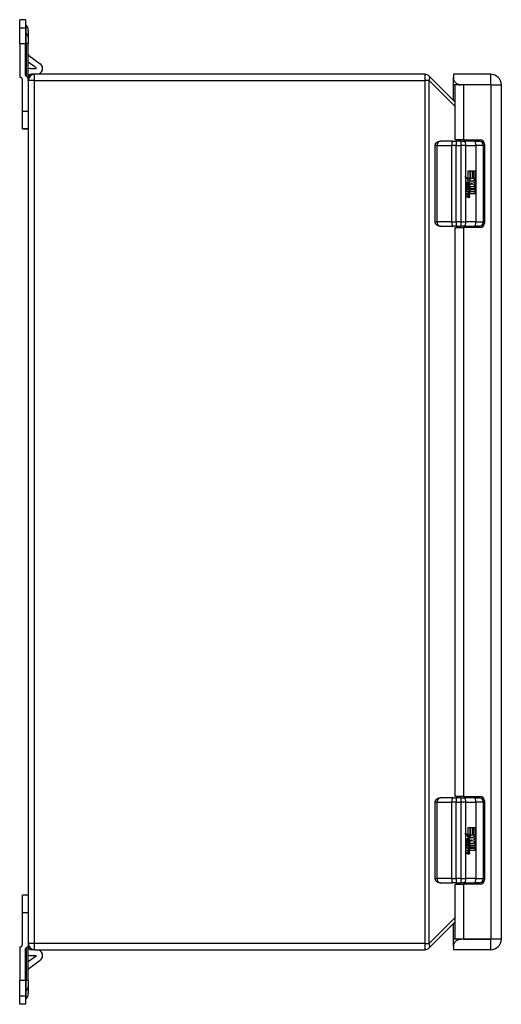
# Model space of a CAD drawing. Header units: inches. Extents: x 5.6 to 93.2, y 7 to 55.8.
# Tile 3 of 11: x 23.8 to 30.4, y 24.7 to 38.2. Entities that reach past the tile are written whole.
import ezdxf

# ---------------------------------------------------------------- set-up
doc = ezdxf.new("R2010")
doc.units = ezdxf.units.IN
doc.header["$MEASUREMENT"] = 0
doc.layers.add('Visible Edges(ANSI)', color=7, linetype='Continuous', lineweight=25)
doc.layers.add('Visible Tangent Edges(ANSI)', color=7, linetype='Continuous', lineweight=25)

msp = doc.modelspace()

# ---------------------------------------------------------------- linework, layer by layer
at = {"layer": 'Visible Edges(ANSI)'}
for p, q in [((23.882, 38.155), (23.803, 38.155)), ((23.803, 38.038), (23.803, 38.155)), ((23.882, 38.155), (23.882, 38.038)), ((23.892, 38.079), (23.885, 38.086)), ((23.803, 37.83), (23.803, 38.038)), ((23.882, 38.038), (23.882, 37.83)), ((23.921, 38.009), (23.921, 37.909)), ((23.803, 37.83), (23.803, 37.368)), ((23.882, 37.407), (23.882, 37.83)), ((23.921, 37.909), (23.921, 37.83)), ((23.921, 37.368), (23.921, 37.83)), ((23.929, 37.666), (24.086, 37.549)), ((24.029, 37.493), (23.921, 37.574)), ((23.952, 37.486), (24.027, 37.486)), ((24.005, 37.407), (23.96, 37.407)), ((29.358, 37.407), (24.005, 37.407)), ((29.751, 37.407), (29.751, 37.363)), ((30.261, 37.407), (29.751, 37.407)), ((23.842, 36.895), (23.842, 37.329)), ((23.921, 37.323), (23.921, 37.368)), ((23.921, 37.323), (23.921, 25.491)), ((29.771, 37.029), (29.417, 37.382)), ((29.751, 37.363), (29.751, 37.346)), ((29.751, 37.261), (29.751, 37.346)), ((29.751, 37.049), (29.751, 37.261)), ((29.887, 37.261), (29.771, 37.261)), ((29.771, 37.261), (29.771, 36.509)), ((30.261, 37.261), (29.853, 37.261)), ((30.261, 37.261), (29.887, 37.261)), ((30.261, 37.261), (30.261, 37.261)), ((30.407, 25.553), (30.407, 37.261)), ((23.842, 36.659), (23.842, 36.895)), ((23.842, 36.659), (23.842, 36.659)), ((23.921, 36.659), (23.842, 36.659)), ((23.842, 36.659), (23.921, 36.659)), ((29.744, 36.49), (29.574, 36.49)), ((29.744, 36.49), (29.789, 36.49)), ((29.887, 36.509), (29.771, 36.509)), ((29.852, 36.49), (29.789, 36.49)), ((29.825, 36.49), (29.825, 36.509)), ((29.852, 36.49), (29.9, 36.49)), ((29.887, 36.509), (30.117, 36.509)), ((30.039, 36.49), (29.9, 36.49)), ((29.95, 36.49), (29.95, 36.509)), ((30.039, 36.49), (30.104, 36.49)), ((30.177, 36.449), (30.177, 35.366)), ((29.499, 35.383), (29.499, 36.431)), ((30.163, 35.383), (30.163, 36.431)), ((29.953, 36.082), (29.985, 36.082)), ((29.953, 35.98), (29.953, 36.082)), ((29.978, 35.978), (29.978, 36.082)), ((29.985, 36.082), (29.985, 35.978)), ((29.989, 36.082), (30.021, 36.082)), ((29.989, 35.978), (29.989, 36.082)), ((30.014, 35.978), (30.014, 36.082)), ((30.021, 36.082), (30.021, 35.978)), ((30.025, 35.978), (30.025, 36.082)), ((30.025, 36.082), (30.056, 36.082)), ((30.05, 35.978), (30.05, 36.082)), ((30.056, 36.082), (30.056, 35.941)), ((29.946, 35.98), (29.914, 35.998)), ((29.92, 35.998), (29.953, 35.98)), ((29.951, 35.96), (29.92, 35.992)), ((29.941, 35.914), (29.934, 35.914)), ((29.937, 35.958), (29.951, 35.96)), ((29.981, 35.925), (29.937, 35.958)), ((29.943, 35.875), (29.943, 35.914)), ((29.953, 35.98), (29.946, 35.98)), ((29.952, 35.912), (29.946, 35.912)), ((29.946, 35.912), (29.946, 35.887)), ((29.978, 35.962), (29.949, 35.978)), ((29.956, 35.978), (29.949, 35.978)), ((29.952, 35.912), (29.952, 35.887)), ((29.956, 35.978), (29.985, 35.962)), ((29.985, 35.978), (29.956, 35.978)), ((29.968, 35.96), (29.978, 35.962)), ((29.996, 35.939), (29.968, 35.96)), ((29.975, 35.96), (29.968, 35.96)), ((29.969, 35.917), (29.981, 35.925)), ((29.985, 35.962), (29.975, 35.96)), ((29.975, 35.96), (30.003, 35.939)), ((30.007, 35.908), (29.977, 35.886)), ((29.985, 35.962), (29.978, 35.962)), ((29.978, 35.892), (30, 35.908)), ((30.021, 35.978), (29.989, 35.978)), ((30.003, 35.939), (29.996, 35.939)), ((30.007, 35.908), (30, 35.908)), ((30.003, 35.939), (30.056, 35.978)), ((30.055, 35.869), (30.007, 35.908)), ((30.024, 35.923), (30.05, 35.941)), ((30.05, 35.908), (30.024, 35.923)), ((30.031, 35.923), (30.024, 35.923)), ((30.056, 35.978), (30.025, 35.978)), ((30.056, 35.941), (30.031, 35.923)), ((30.031, 35.923), (30.056, 35.908)), ((30.05, 35.941), (30.05, 35.974)), ((30.056, 35.941), (30.05, 35.941)), ((30.05, 35.874), (30.05, 35.908)), ((30.056, 35.908), (30.05, 35.908)), ((30.056, 35.908), (30.056, 35.838)), ((29.92, 35.877), (29.948, 35.851)), ((29.92, 35.86), (29.92, 35.877)), ((29.941, 35.851), (29.92, 35.87)), ((29.939, 35.845), (29.92, 35.86)), ((29.92, 35.835), (29.939, 35.843)), ((29.92, 35.818), (29.92, 35.835)), ((29.92, 35.821), (29.941, 35.832)), ((29.948, 35.832), (29.92, 35.818)), ((29.92, 35.811), (29.974, 35.801)), ((29.92, 35.797), (29.92, 35.811)), ((29.967, 35.801), (29.92, 35.809)), ((29.942, 35.793), (29.92, 35.797)), ((29.92, 35.775), (29.954, 35.769)), ((29.92, 35.761), (29.92, 35.775)), ((29.947, 35.769), (29.92, 35.774)), ((29.932, 35.882), (29.923, 35.882)), ((29.939, 35.843), (29.939, 35.845)), ((29.948, 35.851), (29.941, 35.851)), ((29.948, 35.832), (29.941, 35.832)), ((29.952, 35.887), (29.946, 35.887)), ((29.948, 35.851), (29.974, 35.865)), ((29.974, 35.807), (29.948, 35.832)), ((29.949, 35.84), (29.967, 35.848)), ((29.949, 35.838), (29.949, 35.84)), ((29.956, 35.84), (29.949, 35.84)), ((29.967, 35.824), (29.949, 35.838)), ((29.956, 35.838), (29.949, 35.838)), ((29.956, 35.769), (29.949, 35.769)), ((29.957, 35.886), (29.95, 35.886)), ((29.974, 35.848), (29.956, 35.84)), ((29.956, 35.84), (29.956, 35.838)), ((29.956, 35.838), (29.974, 35.824)), ((29.958, 35.787), (29.958, 35.79)), ((29.964, 35.79), (29.958, 35.79)), ((29.964, 35.787), (29.958, 35.787)), ((29.959, 35.838), (29.977, 35.846)), ((30.056, 35.838), (29.959, 35.838)), ((29.964, 35.79), (29.964, 35.787)), ((29.974, 35.789), (29.964, 35.79)), ((29.966, 35.833), (30.056, 35.833)), ((29.977, 35.826), (29.966, 35.833)), ((29.967, 35.848), (29.967, 35.862)), ((29.974, 35.848), (29.967, 35.848)), ((29.967, 35.813), (29.967, 35.824)), ((29.974, 35.824), (29.967, 35.824)), ((29.974, 35.801), (29.967, 35.801)), ((29.967, 35.789), (29.967, 35.801)), ((29.975, 35.889), (29.968, 35.889)), ((29.977, 35.785), (29.971, 35.785)), ((29.971, 35.785), (29.977, 35.785)), ((29.974, 35.865), (29.974, 35.848)), ((29.974, 35.824), (29.974, 35.807)), ((29.974, 35.801), (29.974, 35.789)), ((29.977, 35.869), (30.055, 35.869)), ((29.977, 35.846), (29.977, 35.869)), ((29.977, 35.802), (29.977, 35.826)), ((30.056, 35.802), (29.977, 35.802)), ((29.977, 35.798), (30.056, 35.798)), ((29.977, 35.785), (29.977, 35.798)), ((30.056, 35.767), (29.978, 35.767)), ((30.05, 35.838), (30.05, 35.869)), ((30.05, 35.802), (30.05, 35.833)), ((30.05, 35.767), (30.05, 35.798)), ((30.056, 35.833), (30.056, 35.802)), ((30.056, 35.798), (30.056, 35.767)), ((29.942, 35.757), (29.92, 35.761)), ((29.92, 35.74), (29.954, 35.734)), ((29.92, 35.726), (29.92, 35.74)), ((29.947, 35.734), (29.92, 35.739)), ((29.954, 35.719), (29.92, 35.726)), ((29.956, 35.733), (29.949, 35.733)), ((29.962, 35.754), (29.955, 35.754)), ((29.574, 35.324), (29.744, 35.324)), ((29.789, 35.324), (29.744, 35.324)), ((29.771, 35.306), (29.887, 35.306)), ((29.771, 35.306), (29.771, 27.509)), ((29.789, 35.324), (29.852, 35.324)), ((29.9, 35.324), (29.852, 35.324)), ((30.117, 35.306), (29.887, 35.306)), ((29.9, 35.324), (30.039, 35.324)), ((30.104, 35.324), (30.039, 35.324)), ((29.499, 26.383), (29.499, 27.431)), ((29.744, 27.49), (29.574, 27.49)), ((29.744, 27.49), (29.789, 27.49)), ((29.887, 27.509), (29.771, 27.509)), ((29.852, 27.49), (29.789, 27.49)), ((29.825, 27.49), (29.825, 27.509)), ((29.852, 27.49), (29.9, 27.49)), ((29.887, 27.509), (30.117, 27.509)), ((30.039, 27.49), (29.9, 27.49)), ((29.95, 27.49), (29.95, 27.509)), ((30.039, 27.49), (30.104, 27.49)), ((30.163, 26.383), (30.163, 27.431)), ((30.177, 27.449), (30.177, 26.366)), ((29.946, 26.98), (29.914, 26.998)), ((29.92, 26.998), (29.953, 26.98)), ((29.953, 27.082), (29.985, 27.082)), ((29.953, 26.98), (29.953, 27.082)), ((29.978, 26.978), (29.978, 27.082)), ((29.985, 27.082), (29.985, 26.978)), ((29.989, 27.082), (30.021, 27.082)), ((29.989, 26.978), (29.989, 27.082)), ((30.014, 26.978), (30.014, 27.082)), ((30.021, 27.082), (30.021, 26.978)), ((30.025, 26.978), (30.025, 27.082)), ((30.025, 27.082), (30.056, 27.082)), ((30.05, 26.978), (30.05, 27.082)), ((30.056, 27.082), (30.056, 26.941)), ((29.951, 26.96), (29.92, 26.992)), ((29.92, 26.877), (29.948, 26.851)), ((29.92, 26.86), (29.92, 26.877)), ((29.941, 26.851), (29.92, 26.87)), ((29.939, 26.845), (29.92, 26.86)), ((29.932, 26.882), (29.923, 26.882)), ((29.941, 26.914), (29.934, 26.914)), ((29.937, 26.958), (29.951, 26.96)), ((29.981, 26.925), (29.937, 26.958)), ((29.943, 26.875), (29.943, 26.914)), ((29.953, 26.98), (29.946, 26.98)), ((29.952, 26.912), (29.946, 26.912)), ((29.946, 26.912), (29.946, 26.887)), ((29.952, 26.887), (29.946, 26.887)), ((29.948, 26.851), (29.974, 26.865)), ((29.978, 26.962), (29.949, 26.978)), ((29.956, 26.978), (29.949, 26.978)), ((29.957, 26.886), (29.95, 26.886)), ((29.952, 26.912), (29.952, 26.887)), ((29.956, 26.978), (29.985, 26.962)), ((29.985, 26.978), (29.956, 26.978)), ((29.967, 26.848), (29.967, 26.862)), ((29.968, 26.96), (29.978, 26.962)), ((29.996, 26.939), (29.968, 26.96)), ((29.975, 26.96), (29.968, 26.96)), ((29.975, 26.889), (29.968, 26.889)), ((29.969, 26.917), (29.981, 26.925)), ((29.974, 26.865), (29.974, 26.848)), ((29.985, 26.962), (29.975, 26.96)), ((29.975, 26.96), (30.003, 26.939)), ((30.007, 26.908), (29.977, 26.886)), ((29.977, 26.869), (30.055, 26.869)), ((29.977, 26.846), (29.977, 26.869)), ((29.985, 26.962), (29.978, 26.962)), ((29.978, 26.892), (30, 26.908)), ((30.021, 26.978), (29.989, 26.978)), ((30.003, 26.939), (29.996, 26.939)), ((30.007, 26.908), (30, 26.908)), ((30.003, 26.939), (30.056, 26.978)), ((30.055, 26.869), (30.007, 26.908)), ((30.024, 26.923), (30.05, 26.941)), ((30.05, 26.908), (30.024, 26.923)), ((30.031, 26.923), (30.024, 26.923)), ((30.056, 26.978), (30.025, 26.978)), ((30.056, 26.941), (30.031, 26.923)), ((30.031, 26.923), (30.056, 26.908)), ((30.05, 26.941), (30.05, 26.974)), ((30.056, 26.941), (30.05, 26.941)), ((30.05, 26.874), (30.05, 26.908)), ((30.056, 26.908), (30.05, 26.908)), ((30.05, 26.838), (30.05, 26.869)), ((30.056, 26.908), (30.056, 26.838)), ((29.92, 26.835), (29.939, 26.843)), ((29.92, 26.818), (29.92, 26.835)), ((29.92, 26.821), (29.941, 26.832)), ((29.948, 26.832), (29.92, 26.818)), ((29.92, 26.811), (29.974, 26.801)), ((29.92, 26.797), (29.92, 26.811)), ((29.967, 26.801), (29.92, 26.809)), ((29.942, 26.793), (29.92, 26.797)), ((29.92, 26.775), (29.954, 26.769)), ((29.92, 26.761), (29.92, 26.775)), ((29.947, 26.769), (29.92, 26.774)), ((29.942, 26.757), (29.92, 26.761)), ((29.92, 26.74), (29.954, 26.734)), ((29.92, 26.726), (29.92, 26.74)), ((29.947, 26.734), (29.92, 26.739)), ((29.954, 26.719), (29.92, 26.726)), ((29.939, 26.843), (29.939, 26.845)), ((29.948, 26.851), (29.941, 26.851)), ((29.948, 26.832), (29.941, 26.832)), ((29.974, 26.807), (29.948, 26.832)), ((29.949, 26.84), (29.967, 26.848)), ((29.949, 26.838), (29.949, 26.84)), ((29.956, 26.84), (29.949, 26.84)), ((29.967, 26.824), (29.949, 26.838)), ((29.956, 26.838), (29.949, 26.838)), ((29.956, 26.769), (29.949, 26.769)), ((29.956, 26.733), (29.949, 26.733)), ((29.962, 26.754), (29.955, 26.754)), ((29.974, 26.848), (29.956, 26.84)), ((29.956, 26.84), (29.956, 26.838)), ((29.956, 26.838), (29.974, 26.824)), ((29.958, 26.787), (29.958, 26.79)), ((29.964, 26.79), (29.958, 26.79)), ((29.964, 26.787), (29.958, 26.787)), ((29.959, 26.838), (29.977, 26.846)), ((30.056, 26.838), (29.959, 26.838)), ((29.964, 26.79), (29.964, 26.787)), ((29.974, 26.789), (29.964, 26.79)), ((29.966, 26.833), (30.056, 26.833)), ((29.977, 26.826), (29.966, 26.833)), ((29.974, 26.848), (29.967, 26.848)), ((29.967, 26.813), (29.967, 26.824)), ((29.974, 26.824), (29.967, 26.824)), ((29.974, 26.801), (29.967, 26.801)), ((29.967, 26.789), (29.967, 26.801)), ((29.977, 26.785), (29.971, 26.785)), ((29.971, 26.785), (29.977, 26.785)), ((29.974, 26.824), (29.974, 26.807)), ((29.974, 26.801), (29.974, 26.789)), ((29.977, 26.802), (29.977, 26.826)), ((30.056, 26.802), (29.977, 26.802)), ((29.977, 26.798), (30.056, 26.798)), ((29.977, 26.785), (29.977, 26.798)), ((30.056, 26.767), (29.978, 26.767)), ((30.05, 26.802), (30.05, 26.833)), ((30.05, 26.767), (30.05, 26.798)), ((30.056, 26.833), (30.056, 26.802)), ((30.056, 26.798), (30.056, 26.767)), ((29.574, 26.324), (29.744, 26.324)), ((29.789, 26.324), (29.744, 26.324)), ((29.789, 26.324), (29.852, 26.324)), ((29.9, 26.324), (29.852, 26.324)), ((29.9, 26.324), (30.039, 26.324)), ((30.104, 26.324), (30.039, 26.324)), ((29.771, 26.306), (29.887, 26.306)), ((29.771, 26.306), (29.771, 25.553)), ((30.117, 26.306), (29.887, 26.306)), ((23.842, 25.919), (23.842, 26.155)), ((23.921, 26.155), (23.842, 26.155)), ((23.842, 26.155), (23.842, 26.155)), ((23.921, 26.155), (23.842, 26.155)), ((23.842, 25.485), (23.842, 25.919)), ((29.417, 25.432), (29.771, 25.785)), ((29.751, 25.553), (29.751, 25.765)), ((29.751, 25.468), (29.751, 25.553)), ((29.887, 25.553), (29.771, 25.553)), ((30.261, 25.553), (29.853, 25.553)), ((29.887, 25.553), (30.261, 25.553)), ((30.261, 25.553), (30.261, 25.553)), ((23.803, 25.446), (23.803, 24.984)), ((23.882, 24.984), (23.882, 25.407)), ((23.921, 25.491), (23.921, 25.446)), ((23.921, 24.984), (23.921, 25.446)), ((24.005, 25.407), (23.96, 25.407)), ((24.005, 25.407), (29.358, 25.407)), ((29.751, 25.468), (29.751, 25.451)), ((29.751, 25.451), (29.751, 25.407)), ((30.261, 25.407), (29.751, 25.407)), ((24.029, 25.321), (23.921, 25.24)), ((23.929, 25.148), (24.086, 25.265)), ((23.952, 25.328), (24.027, 25.328)), ((23.803, 24.777), (23.803, 24.984)), ((23.882, 24.984), (23.882, 24.777)), ((23.921, 24.984), (23.921, 24.905)), ((23.921, 24.905), (23.921, 24.805)), ((23.803, 24.659), (23.803, 24.777)), ((23.882, 24.777), (23.882, 24.659)), ((23.892, 24.735), (23.885, 24.728)), ((23.882, 24.659), (23.803, 24.659))]:
    msp.add_line(p, q, dxfattribs=at)
at = {"layer": 'Visible Edges(ANSI)', "flags": 128}
for points in [[(29.853, 37.261), (29.846, 37.261), (29.839, 37.262), (29.832, 37.263), (29.825, 37.265), (29.818, 37.267), (29.812, 37.27), (29.805, 37.273), (29.799, 37.276), (29.793, 37.28), (29.788, 37.285), (29.782, 37.289), (29.777, 37.294), (29.773, 37.299), (29.769, 37.305), (29.765, 37.31), (29.762, 37.316), (29.759, 37.322), (29.757, 37.329), (29.755, 37.335), (29.753, 37.341), (29.752, 37.347), (29.751, 37.353), (29.751, 37.358), (29.751, 37.363)], [(29.751, 37.346), (29.751, 37.343), (29.751, 37.34), (29.752, 37.336), (29.753, 37.332), (29.755, 37.328), (29.757, 37.323), (29.76, 37.318), (29.762, 37.313), (29.766, 37.308), (29.769, 37.303), (29.773, 37.298), (29.778, 37.293), (29.783, 37.289), (29.788, 37.284), (29.793, 37.28), (29.799, 37.276), (29.805, 37.273), (29.811, 37.27), (29.817, 37.267), (29.824, 37.265), (29.831, 37.263), (29.838, 37.262), (29.845, 37.261), (29.853, 37.261)], [(29.499, 36.431), (29.499, 36.44), (29.502, 36.448), (29.505, 36.456), (29.509, 36.462), (29.514, 36.468), (29.519, 36.472), (29.53, 36.479), (29.541, 36.484), (29.552, 36.487), (29.563, 36.489), (29.574, 36.49)], [(29.574, 35.324), (29.563, 35.325), (29.552, 35.327), (29.541, 35.33), (29.53, 35.335), (29.519, 35.342), (29.514, 35.347), (29.509, 35.352), (29.505, 35.359), (29.502, 35.366), (29.499, 35.374), (29.499, 35.383)], [(29.499, 27.431), (29.499, 27.44), (29.502, 27.448), (29.505, 27.456), (29.509, 27.462), (29.514, 27.468), (29.519, 27.472), (29.53, 27.479), (29.541, 27.484), (29.552, 27.487), (29.563, 27.489), (29.574, 27.49)], [(29.574, 26.324), (29.563, 26.325), (29.552, 26.327), (29.541, 26.33), (29.53, 26.335), (29.519, 26.342), (29.514, 26.347), (29.509, 26.352), (29.505, 26.359), (29.502, 26.366), (29.499, 26.374), (29.499, 26.383)], [(29.751, 25.451), (29.751, 25.456), (29.751, 25.461), (29.752, 25.467), (29.753, 25.473), (29.755, 25.479), (29.757, 25.485), (29.759, 25.492), (29.762, 25.498), (29.765, 25.504), (29.769, 25.509), (29.773, 25.515), (29.777, 25.52), (29.782, 25.525), (29.788, 25.53), (29.793, 25.534), (29.799, 25.538), (29.805, 25.541), (29.812, 25.544), (29.818, 25.547), (29.825, 25.549), (29.832, 25.551), (29.839, 25.552), (29.846, 25.553), (29.853, 25.553)], [(29.853, 25.553), (29.845, 25.553), (29.838, 25.552), (29.831, 25.551), (29.824, 25.549), (29.817, 25.547), (29.811, 25.544), (29.805, 25.541), (29.799, 25.538), (29.793, 25.534), (29.788, 25.53), (29.783, 25.525), (29.778, 25.521), (29.773, 25.516), (29.769, 25.511), (29.766, 25.506), (29.762, 25.501), (29.76, 25.496), (29.757, 25.491), (29.755, 25.486), (29.753, 25.482), (29.752, 25.478), (29.751, 25.474), (29.751, 25.471), (29.751, 25.468)]]:
    msp.add_lwpolyline(points, dxfattribs=at)
at = {"layer": 'Visible Edges(ANSI)'}
for centre, radius, start, end in [((23.892, 38.093), 0.00984, 180, 225), ((23.822, 38.009), 0.0984, 0, 45), ((23.94, 37.682), 0.0197, 180, 233.3856), ((24.039, 37.486), 0.079, 270, 53.3856), ((23.921, 37.407), 0.039, 180, 270), ((23.952, 37.376), 0.11, 90, 106.5099), ((24.005, 37.323), 0.084, 90, 180), ((23.96, 37.368), 0.039, 90, 180), ((24.027, 37.49), 0.00394, 270, 53.3856), ((29.358, 37.323), 0.084, 45, 90), ((30.261, 37.261), 0.146, 0, 90), ((23.803, 37.329), 0.039, 0, 90), ((30.104, 36.431), 0.0591, 0, 90), ((30.117, 36.449), 0.06, 0, 90), ((30.104, 35.383), 0.0591, 270, 0), ((30.117, 35.366), 0.06, 270, 0), ((29.808, 35.305), 0.0197, 2.5104, 90), ((29.966, 35.305), 0.0197, 90, 177.4896), ((30.104, 27.431), 0.0591, 0, 90), ((30.117, 27.449), 0.06, 0, 90), ((29.808, 26.305), 0.0197, 2.5104, 90), ((29.966, 26.305), 0.0197, 90, 177.4896), ((30.104, 26.383), 0.0591, 270, 0), ((30.117, 26.366), 0.06, 270, 0), ((30.261, 25.553), 0.146, 270, 0), ((23.803, 25.485), 0.039, 270, 0), ((23.921, 25.407), 0.039, 90, 180), ((24.005, 25.491), 0.084, 180, 270), ((23.96, 25.446), 0.039, 180, 270), ((24.039, 25.328), 0.079, 306.6144, 90), ((29.358, 25.491), 0.084, 270, 315), ((23.952, 25.438), 0.11, 253.4901, 270), ((24.027, 25.324), 0.00394, 306.6144, 90), ((23.94, 25.132), 0.0197, 126.6144, 180), ((23.892, 24.721), 0.00984, 135, 180), ((23.822, 24.805), 0.0984, 315, 0)]:
    msp.add_arc(centre, radius, start, end, dxfattribs=at)
for centre, major_axis, ratio, start_param, end_param in [((29.852, 35.992), (-0.194, 0.184), 0.17607, 4.528333, 4.603886), ((29.852, 35.998), (-0.196, 0.099), 0.142946, 4.434952, 4.510505), ((29.98, 35.901), (0, 0.0637), 0.939693, 1.4235, 1.873336), ((29.94, 35.908), (0, 0.0207), 0.939693, 6.223227, 7.706685), ((29.953, 35.895), (0, 0.0322), 0.939693, 1.128851, 1.964558), ((29.934, 35.904), (0, 0.0101), 0.939693, 0, 1.128851), ((29.96, 35.895), (0, -0.0322), 0.939693, 4.270443, 5.106151), ((29.941, 35.904), (0, 0.0101), 0.939693, 5.995661, 7.412036), ((29.932, 35.887), (0, 0.0418), 0.939693, 5.483273, 6.161311), ((29.939, 35.887), (0, 0.0418), 0.939693, 5.483273, 6.223227), ((29.95, 35.895), (0, 0.0176), 0.939693, 5.050628, 6.160969), ((29.939, 35.894), (0, 0.0314), 0.939693, 4.544986, 5.483273), ((29.956, 35.897), (0, 0.0115), 0.939693, 4.034593, 5.050628), ((29.946, 35.894), (0, -0.0314), 0.939693, 1.403394, 2.341681), ((29.946, 35.894), (0, 0.0346), 0.939693, 4.486876, 5.465997), ((29.934, 35.745), (0, 0.0488), 0.939693, 5.717685, 6.108652), ((29.955, 35.902), (0, -0.0296), 0.939693, 5.867021, 6.69935), ((29.95, 35.896), (0, -0.01), 0.939693, 5.784976, 6.283185), ((29.949, 35.781), (0, -0.0129), 0.939693, 6.108652, 6.283185), ((29.948, 35.902), (0, -0.0296), 0.939693, 0.121298, 0.416165), ((29.957, 35.896), (0, -0.01), 0.939693, 5.784976, 7.176186), ((29.956, 35.781), (0, -0.0129), 0.939693, 6.108652, 6.694335), ((29.953, 35.89), (0, 0.016), 0.939693, 3.557757, 4.626522), ((29.952, 35.775), (0, 0.0132), 0.939693, 4.817632, 5.717685), ((29.959, 35.775), (0, 0.0063), 0.939693, 3.552742, 4.817632), ((29.945, 35.765), (0, 0.0252), 0.939693, 4.703272, 5.471938), ((29.959, 35.765), (0, -0.0106), 0.939693, 0.29658, 1.56168), ((29.952, 35.765), (0, -0.0252), 0.939693, 1.56168, 2.572814), ((29.96, 35.89), (0, -0.016), 0.939693, 0.416165, 1.484929), ((29.965, 35.765), (0, -0.0106), 0.939693, 0.29658, 1.56168), ((29.954, 35.767), (0, 0.0252), 0.939693, 4.691362, 5.525449), ((29.935, 35.709), (0, 0.0488), 0.939693, 5.734426, 6.123063), ((29.949, 35.746), (0, -0.0129), 0.939693, 6.108516, 6.283185), ((29.956, 35.746), (0, -0.0129), 0.939693, 6.108516, 6.694188), ((29.959, 35.749), (0, -0.0302), 0.939693, 6.091199, 6.605631), ((29.953, 35.784), (0, -0.0302), 0.939693, 0.063127, 0.29658), ((29.944, 35.731), (0, 0.0258), 0.939693, 4.706783, 5.828541), ((29.953, 35.749), (0, -0.0302), 0.939693, 0.118759, 0.322446), ((29.952, 35.739), (0, 0.0132), 0.939693, 4.818901, 5.717844), ((29.959, 35.74), (0, 0.0063), 0.939693, 3.552596, 4.818901), ((29.96, 35.784), (0, -0.0302), 0.939693, 0.063127, 0.29658), ((29.951, 35.731), (0, -0.0258), 0.939693, 1.56519, 2.686948), ((29.958, 35.731), (0, -0.011), 0.939693, 0.322446, 1.56519), ((29.965, 35.731), (0, -0.011), 0.939693, 0.322446, 1.56519), ((29.852, 26.992), (-0.194, 0.184), 0.17607, 4.528333, 4.603886), ((29.852, 26.998), (-0.196, 0.099), 0.142946, 4.434952, 4.510505), ((29.98, 26.901), (0, 0.0637), 0.939693, 1.4235, 1.873336), ((29.94, 26.908), (0, 0.0207), 0.939693, 6.223227, 7.706685), ((29.953, 26.895), (0, 0.0322), 0.939693, 1.128851, 1.964558), ((29.934, 26.904), (0, 0.0101), 0.939693, 0, 1.128851), ((29.96, 26.895), (0, -0.0322), 0.939693, 4.270443, 5.106151), ((29.941, 26.904), (0, 0.0101), 0.939693, 5.995661, 7.412036), ((29.932, 26.887), (0, 0.0418), 0.939693, 5.483273, 6.161311), ((29.939, 26.887), (0, 0.0418), 0.939693, 5.483273, 6.223227), ((29.955, 26.902), (0, -0.0296), 0.939693, 5.867021, 6.69935), ((29.95, 26.896), (0, -0.01), 0.939693, 5.784976, 6.283185), ((29.948, 26.902), (0, -0.0296), 0.939693, 0.121298, 0.416165), ((29.95, 26.895), (0, 0.0176), 0.939693, 5.050628, 6.160969), ((29.957, 26.896), (0, -0.01), 0.939693, 5.784976, 7.176186), ((29.953, 26.89), (0, 0.016), 0.939693, 3.557757, 4.626522), ((29.939, 26.894), (0, 0.0314), 0.939693, 4.544986, 5.483273), ((29.956, 26.897), (0, 0.0115), 0.939693, 4.034593, 5.050628), ((29.96, 26.89), (0, -0.016), 0.939693, 0.416165, 1.484929), ((29.946, 26.894), (0, -0.0314), 0.939693, 1.403394, 2.341681), ((29.946, 26.894), (0, 0.0346), 0.939693, 4.486876, 5.465997), ((29.934, 26.745), (0, 0.0488), 0.939693, 5.717685, 6.108652), ((29.935, 26.709), (0, 0.0488), 0.939693, 5.734426, 6.123063), ((29.949, 26.781), (0, -0.0129), 0.939693, 6.108652, 6.283185), ((29.949, 26.746), (0, -0.0129), 0.939693, 6.108516, 6.283185), ((29.956, 26.781), (0, -0.0129), 0.939693, 6.108652, 6.694335), ((29.956, 26.746), (0, -0.0129), 0.939693, 6.108516, 6.694188), ((29.953, 26.784), (0, -0.0302), 0.939693, 0.063127, 0.29658), ((29.944, 26.731), (0, 0.0258), 0.939693, 4.706783, 5.828541), ((29.952, 26.775), (0, 0.0132), 0.939693, 4.817632, 5.717685), ((29.952, 26.739), (0, 0.0132), 0.939693, 4.818901, 5.717844), ((29.959, 26.775), (0, 0.0063), 0.939693, 3.552742, 4.817632), ((29.959, 26.74), (0, 0.0063), 0.939693, 3.552596, 4.818901), ((29.945, 26.765), (0, 0.0252), 0.939693, 4.703272, 5.471938), ((29.959, 26.765), (0, -0.0106), 0.939693, 0.29658, 1.56168), ((29.96, 26.784), (0, -0.0302), 0.939693, 0.063127, 0.29658), ((29.951, 26.731), (0, -0.0258), 0.939693, 1.56519, 2.686948), ((29.958, 26.731), (0, -0.011), 0.939693, 0.322446, 1.56519), ((29.952, 26.765), (0, -0.0252), 0.939693, 1.56168, 2.572814), ((29.965, 26.765), (0, -0.0106), 0.939693, 0.29658, 1.56168), ((29.965, 26.731), (0, -0.011), 0.939693, 0.322446, 1.56519), ((29.954, 26.767), (0, 0.0252), 0.939693, 4.691362, 5.525449), ((29.959, 26.749), (0, -0.0302), 0.939693, 6.091199, 6.605631), ((29.953, 26.749), (0, -0.0302), 0.939693, 0.118759, 0.322446)]:
    msp.add_ellipse(centre, major_axis=major_axis, ratio=ratio, start_param=start_param, end_param=end_param, dxfattribs=at)
at = {"layer": 'Visible Tangent Edges(ANSI)'}
for p, q in [((23.885, 38.086), (23.885, 37.977)), ((23.892, 37.97), (23.892, 38.079)), ((23.882, 38.038), (23.803, 38.038)), ((23.885, 37.977), (23.885, 37.83)), ((23.892, 37.97), (23.885, 37.977)), ((23.892, 37.83), (23.892, 37.97)), ((23.803, 37.83), (23.882, 37.83)), ((23.882, 37.83), (23.885, 37.83)), ((23.885, 37.392), (23.885, 37.83)), ((23.892, 37.83), (23.885, 37.83)), ((23.921, 37.83), (23.892, 37.83)), ((23.892, 37.83), (23.892, 37.381)), ((24.005, 37.323), (24.005, 37.407)), ((29.358, 37.407), (29.358, 37.323)), ((30.261, 37.261), (30.261, 37.407)), ((24.005, 37.323), (23.921, 37.323)), ((24.005, 37.323), (29.358, 37.323)), ((24.005, 25.491), (24.005, 37.323)), ((29.417, 37.323), (29.358, 37.323)), ((29.358, 37.323), (29.358, 25.491)), ((29.417, 37.323), (29.771, 36.97)), ((29.417, 25.491), (29.417, 37.323)), ((29.853, 37.261), (29.751, 37.261)), ((29.887, 37.261), (29.887, 36.509)), ((30.261, 37.261), (30.261, 25.553)), ((30.261, 37.261), (30.407, 37.261)), ((23.921, 36.895), (23.842, 36.895)), ((29.789, 36.49), (29.789, 36.431)), ((29.817, 36.509), (29.817, 36.49)), ((29.852, 36.49), (29.852, 36.431)), ((30.149, 36.499), (30.149, 36.469)), ((29.525, 36.431), (29.499, 36.431)), ((29.525, 36.431), (29.725, 36.431)), ((29.525, 35.383), (29.525, 36.431)), ((29.789, 36.431), (29.725, 36.431)), ((29.725, 36.431), (29.725, 35.383)), ((29.789, 36.431), (29.852, 36.431)), ((29.789, 35.383), (29.789, 36.431)), ((29.852, 36.431), (29.852, 35.383)), ((29.92, 36.431), (29.852, 36.431)), ((29.92, 35.998), (29.92, 36.431)), ((29.92, 36.431), (30.059, 36.431)), ((30.163, 36.431), (30.059, 36.431)), ((30.059, 36.431), (30.059, 35.383)), ((29.92, 35.383), (29.92, 35.992)), ((29.932, 35.908), (29.925, 35.908)), ((29.941, 35.928), (29.939, 35.928)), ((29.967, 35.916), (29.96, 35.916)), ((29.954, 35.769), (29.947, 35.769)), ((29.966, 35.875), (29.959, 35.875)), ((29.975, 35.765), (29.969, 35.765)), ((29.954, 35.734), (29.947, 35.734)), ((29.968, 35.755), (29.962, 35.755)), ((29.968, 35.72), (29.962, 35.72)), ((29.975, 35.73), (29.969, 35.73)), ((29.499, 35.383), (29.525, 35.383)), ((29.725, 35.383), (29.525, 35.383)), ((29.725, 35.383), (29.789, 35.383)), ((29.852, 35.383), (29.789, 35.383)), ((29.789, 35.383), (29.789, 35.324)), ((29.852, 35.383), (29.92, 35.383)), ((29.852, 35.383), (29.852, 35.324)), ((30.059, 35.383), (29.92, 35.383)), ((30.059, 35.383), (30.163, 35.383)), ((29.817, 35.322), (29.817, 35.306)), ((29.887, 35.306), (29.887, 27.509)), ((30.149, 35.345), (30.149, 35.315)), ((29.525, 27.431), (29.499, 27.431)), ((29.525, 27.431), (29.725, 27.431)), ((29.525, 26.383), (29.525, 27.431)), ((29.789, 27.431), (29.725, 27.431)), ((29.725, 27.431), (29.725, 26.383)), ((29.789, 27.49), (29.789, 27.431)), ((29.789, 27.431), (29.852, 27.431)), ((29.789, 26.383), (29.789, 27.431)), ((29.817, 27.509), (29.817, 27.49)), ((29.852, 27.49), (29.852, 27.431)), ((29.852, 27.431), (29.852, 26.383)), ((29.92, 27.431), (29.852, 27.431)), ((29.92, 26.998), (29.92, 27.431)), ((29.92, 27.431), (30.059, 27.431)), ((30.163, 27.431), (30.059, 27.431)), ((30.059, 27.431), (30.059, 26.383)), ((30.149, 27.499), (30.149, 27.469)), ((29.92, 26.383), (29.92, 26.992)), ((29.932, 26.908), (29.925, 26.908)), ((29.941, 26.928), (29.939, 26.928)), ((29.966, 26.875), (29.959, 26.875)), ((29.967, 26.916), (29.96, 26.916)), ((29.954, 26.769), (29.947, 26.769)), ((29.954, 26.734), (29.947, 26.734)), ((29.968, 26.755), (29.962, 26.755)), ((29.975, 26.765), (29.969, 26.765)), ((29.975, 26.73), (29.969, 26.73)), ((29.968, 26.72), (29.962, 26.72)), ((29.499, 26.383), (29.525, 26.383)), ((29.725, 26.383), (29.525, 26.383)), ((29.725, 26.383), (29.789, 26.383)), ((29.852, 26.383), (29.789, 26.383)), ((29.789, 26.383), (29.789, 26.324)), ((29.817, 26.322), (29.817, 26.306)), ((29.852, 26.383), (29.92, 26.383)), ((29.852, 26.383), (29.852, 26.324)), ((30.059, 26.383), (29.92, 26.383)), ((30.059, 26.383), (30.163, 26.383)), ((30.149, 26.345), (30.149, 26.315)), ((29.887, 26.306), (29.887, 25.553)), ((23.842, 25.919), (23.921, 25.919)), ((29.771, 25.844), (29.417, 25.491)), ((29.853, 25.553), (29.751, 25.553)), ((30.407, 25.553), (30.261, 25.553)), ((30.261, 25.407), (30.261, 25.553)), ((23.885, 24.984), (23.885, 25.422)), ((23.892, 25.433), (23.892, 24.984)), ((24.005, 25.491), (23.921, 25.491)), ((24.005, 25.407), (24.005, 25.491)), ((29.358, 25.491), (24.005, 25.491)), ((29.358, 25.491), (29.358, 25.407)), ((29.358, 25.491), (29.417, 25.491)), ((23.882, 24.984), (23.803, 24.984)), ((23.882, 24.984), (23.885, 24.984)), ((23.885, 24.984), (23.885, 24.837)), ((23.892, 24.984), (23.885, 24.984)), ((23.921, 24.984), (23.892, 24.984)), ((23.892, 24.844), (23.892, 24.984)), ((23.892, 24.844), (23.885, 24.837)), ((23.885, 24.837), (23.885, 24.728)), ((23.892, 24.735), (23.892, 24.844)), ((23.803, 24.777), (23.882, 24.777))]:
    msp.add_line(p, q, dxfattribs=at)
for centre, major_axis, ratio, start_param, end_param in [((23.892, 37.983), (-0.00984, 0), 0.880525, 0, 0.785398), ((23.822, 37.909), (0.0984, 0), 0.880525, 0, 0.785398), ((29.358, 37.323), (0.0594, 0.0594), 0.57735, 5.235988, 6.283185), ((29.574, 36.431), (0, 0.0591), 0.82995, 0, 1.570796), ((29.744, 36.431), (0, 0.0591), 0.325568, 0, 1.570796), ((29.9, 36.431), (0, 0.0591), 0.34202, 4.712389, 6.283185), ((30.039, 36.431), (0, 0.0591), 0.34202, 4.712389, 6.283185), ((29.574, 35.383), (0, 0.0591), 0.82995, 1.570796, 3.141593), ((29.744, 35.383), (0, -0.0591), 0.325568, 4.712389, 6.283185), ((29.9, 35.383), (0, -0.0591), 0.34202, 0, 1.570796), ((30.039, 35.383), (0, -0.0591), 0.34202, 0, 1.570796), ((29.574, 27.431), (0, 0.0591), 0.82995, 0, 1.570796), ((29.744, 27.431), (0, 0.0591), 0.325568, 0, 1.570796), ((29.9, 27.431), (0, 0.0591), 0.34202, 4.712389, 6.283185), ((30.039, 27.431), (0, 0.0591), 0.34202, 4.712389, 6.283185), ((29.574, 26.383), (0, 0.0591), 0.82995, 1.570796, 3.141593), ((29.744, 26.383), (0, -0.0591), 0.325568, 4.712389, 6.283185), ((29.9, 26.383), (0, -0.0591), 0.34202, 0, 1.570796), ((30.039, 26.383), (0, -0.0591), 0.34202, 0, 1.570796), ((29.358, 25.491), (0.0594, -0.0594), 0.57735, 0, 1.047198), ((23.892, 24.831), (-0.00984, 0), 0.880525, 5.497787, 6.283185), ((23.822, 24.905), (0.0984, 0), 0.880525, 5.497787, 6.283185)]:
    msp.add_ellipse(centre, major_axis=major_axis, ratio=ratio, start_param=start_param, end_param=end_param, dxfattribs=at)

doc.saveas('drawing.dxf')
